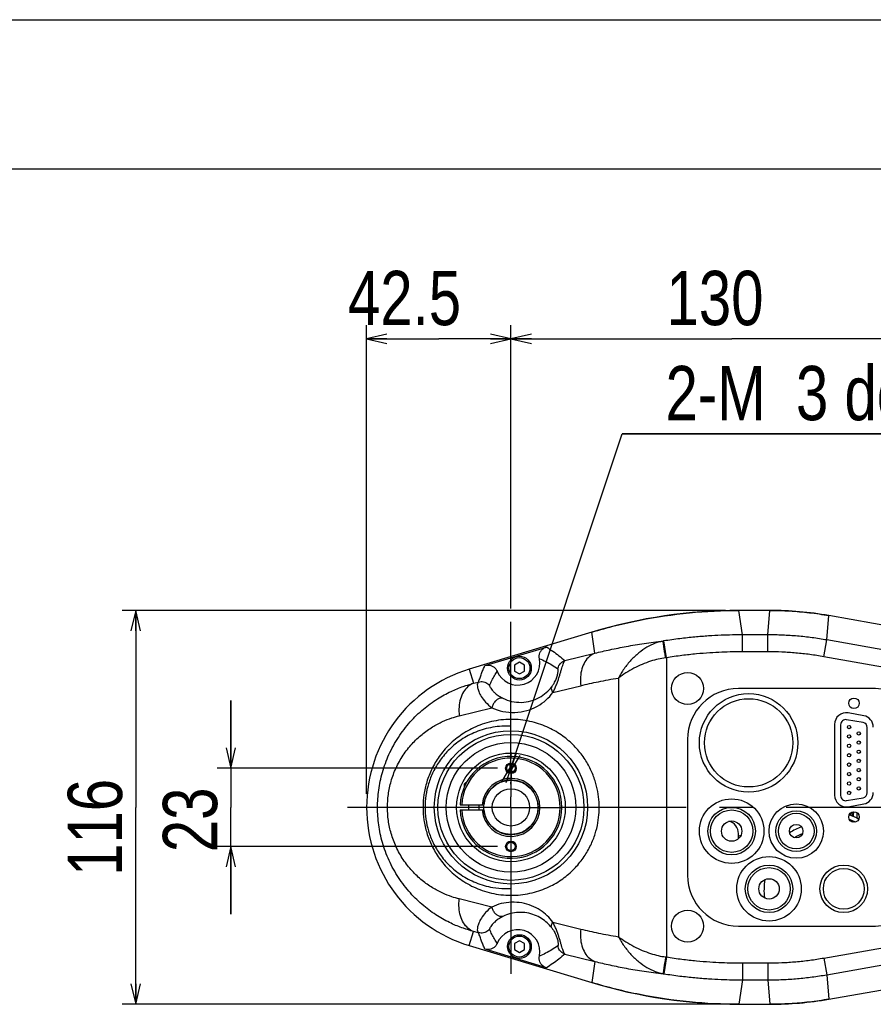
# Model space of a CAD drawing. Extents: x 0 to 2376, y 0 to 1680.
# Tile 26 of 33: x 518 to 769, y 1390 to 1680. Entities that reach past the tile are written whole.
import ezdxf

# ---------------------------------------------------------------- set-up
doc = ezdxf.new("R2010")
doc.units = 0
doc.header["$LTSCALE"] = 130.68
doc.linetypes.add('CENTER', pattern=[0.6, 0.375, -0.075, 0.075, -0.075])
doc.layers.get('0').update_dxf_attribs({"linetype": 'CONTINUOUS'})
doc.layers.add('95_ALL_DIM', color=7, linetype='CONTINUOUS')
doc.layers.add('DEFAULT_1', color=7, linetype='CENTER')
doc.styles.get("Standard").update_dxf_attribs({"font": 'txt', "width": 0.8})
doc.dimstyles.new('DIMSTYLE_1', dxfattribs={"dimtxt": 16, "dimasz": 6, "dimexe": 0.18, "dimexo": 0.0625, "dimgap": 0.09, "dimtad": 1, "dimdec": 3, "dimtxsty": 'STANDARD', "dimblk": 'OPEN', "dimblk1": 'OPEN', "dimblk2": 'OPEN', "dimcen": 0.09, "dimazin": 3, "dimtp": 0.2, "dimtm": 0.2, "dimtfac": 1, "dimtdec": 3, "dimtofl": 0, "dimtmove": 0, "dimatfit": 3, "dimtolj": 1})
doc.dimstyles.new('DIMSTYLE_3', dxfattribs={"dimtxt": 16, "dimasz": 6, "dimexe": 0.18, "dimexo": 0.0625, "dimgap": 0.09, "dimtad": 1, "dimdec": 3, "dimtxsty": 'STANDARD', "dimblk": 'OPEN', "dimblk1": 'OPEN', "dimblk2": 'OPEN', "dimcen": 0.09, "dimazin": 3, "dimtp": 0.5, "dimtm": 0.5, "dimtfac": 1, "dimtdec": 3, "dimtofl": 0, "dimtmove": 0, "dimatfit": 3, "dimtolj": 1})
doc.dimstyles.new('DIMSTYLE_5', dxfattribs={"dimtxt": 16, "dimasz": 6, "dimexe": 0.18, "dimexo": 0.0625, "dimgap": 0.09, "dimtad": 1, "dimdec": 3, "dimtxsty": 'STANDARD', "dimblk": 'OPEN', "dimblk1": 'OPEN', "dimblk2": 'OPEN', "dimcen": 0.09, "dimazin": 3, "dimtp": 0.3, "dimtm": 0.3, "dimtfac": 1, "dimtdec": 3, "dimtofl": 0, "dimtmove": 0, "dimatfit": 3, "dimtolj": 1})
doc.dimstyles.new('DIMSTYLE_7', dxfattribs={"dimtxt": 16, "dimasz": 6, "dimexe": 0.18, "dimexo": 0.0625, "dimgap": 0.09, "dimtad": 1, "dimtih": 1, "dimtoh": 1, "dimdec": 3, "dimtxsty": 'STANDARD', "dimblk": 'OPEN', "dimblk1": 'OPEN', "dimblk2": 'OPEN', "dimcen": 0.09, "dimazin": 3, "dimtp": 0.1, "dimtm": 0.1, "dimtfac": 1, "dimtdec": 3, "dimtofl": 0, "dimtmove": 0, "dimatfit": 3, "dimtolj": 1})

# ---------------------------------------------------------------- blocks, each defined once
blk = doc.blocks.new('_OPEN')
at = {"color": 0, "linetype": 'BYBLOCK'}
for p, q in [((0, 0), (-1, 0.233)), ((-1, -0.233), (0, 0)), ((-1, 0), (0, 0))]:
    blk.add_line(p, q, dxfattribs=at)
blk = doc.blocks.new('*D37')
at = {"layer": '95_ALL_DIM', "color": 2, "linetype": 'CONTINUOUS'}
for p, q in [((662.8, 1506.63), (662.8, 1590.04)), ((792.8, 1512.36), (792.8, 1590.04)), ((662.8, 1586.04), (727.8, 1586.04)), ((792.8, 1586.04), (727.8, 1586.04))]:
    blk.add_line(p, q, dxfattribs=at)
at = {"layer": '95_ALL_DIM', "color": 2, "linetype": 'CONTINUOUS', "xscale": 6, "yscale": 6, "zscale": 6, "rotation": 180}
blk.add_blockref('_OPEN', (662.8, 1586.04), dxfattribs=at)
at = {"layer": '95_ALL_DIM', "color": 2, "linetype": 'CONTINUOUS', "xscale": 6, "yscale": 6, "zscale": 6}
blk.add_blockref('_OPEN', (792.8, 1586.04), dxfattribs=at)
at = {"layer": '95_ALL_DIM', "color": 2, "linetype": 'CONTINUOUS', "width": 0.8}
blk.add_text('130', height=16, dxfattribs=at).set_placement((708.6, 1590.04))
blk = doc.blocks.new('*D38')
at = {"layer": '95_ALL_DIM', "color": 2, "linetype": 'CONTINUOUS'}
for p, q in [((620.3, 1452.04), (620.3, 1590.04)), ((662.8, 1506.63), (662.8, 1590.04)), ((620.3, 1586.04), (641.55, 1586.04)), ((662.8, 1586.04), (641.55, 1586.04))]:
    blk.add_line(p, q, dxfattribs=at)
at = {"layer": '95_ALL_DIM', "color": 2, "linetype": 'CONTINUOUS', "xscale": 6, "yscale": 6, "zscale": 6, "rotation": 180}
blk.add_blockref('_OPEN', (620.3, 1586.04), dxfattribs=at)
at = {"layer": '95_ALL_DIM', "color": 2, "linetype": 'CONTINUOUS', "xscale": 6, "yscale": 6, "zscale": 6}
blk.add_blockref('_OPEN', (662.8, 1586.04), dxfattribs=at)
at = {"layer": '95_ALL_DIM', "color": 2, "linetype": 'CONTINUOUS', "width": 0.8}
blk.add_text('42.5', height=16, dxfattribs=at).set_placement((614.8, 1590.04))
blk = doc.blocks.new('*D39')
at = {"layer": '95_ALL_DIM', "color": 2, "linetype": 'CONTINUOUS'}
for p, q in [((580.3, 1459.54), (580.3, 1479.54)), ((580.3, 1479.54), (580.3, 1448.04)), ((658.8, 1459.54), (576.3, 1459.54)), ((580.3, 1416.54), (580.3, 1448.04)), ((658.8, 1436.54), (576.3, 1436.54)), ((580.3, 1436.54), (580.3, 1416.54))]:
    blk.add_line(p, q, dxfattribs=at)
at = {"layer": '95_ALL_DIM', "color": 2, "linetype": 'CONTINUOUS', "xscale": 6, "yscale": 6, "zscale": 6}
for p, rotation in [((580.3, 1459.54), 270), ((580.3, 1436.54), 90)]:
    blk.add_blockref('_OPEN', p, dxfattribs=dict(at, rotation=rotation))
at = {"layer": '95_ALL_DIM', "color": 2, "linetype": 'CONTINUOUS', "width": 0.8}
blk.add_text('23', height=16, rotation=90, dxfattribs=at).set_placement((576.3, 1434.84))
blk = doc.blocks.new('*D40')
at = {"layer": '95_ALL_DIM', "color": 2, "linetype": 'CONTINUOUS'}
for p, q in [((725.94, 1506.04), (548.3, 1506.04)), ((552.3, 1506.04), (552.3, 1448.04)), ((552.3, 1390.04), (552.3, 1448.04)), ((725.94, 1390.04), (548.3, 1390.04))]:
    blk.add_line(p, q, dxfattribs=at)
at = {"layer": '95_ALL_DIM', "color": 2, "linetype": 'CONTINUOUS', "xscale": 6, "yscale": 6, "zscale": 6}
for p, rotation in [((552.3, 1506.04), 90), ((552.3, 1390.04), 270)]:
    blk.add_blockref('_OPEN', p, dxfattribs=dict(at, rotation=rotation))
at = {"layer": '95_ALL_DIM', "color": 2, "linetype": 'CONTINUOUS', "width": 0.8}
blk.add_text('116', height=16, rotation=90, dxfattribs=at).set_placement((548.3, 1427.86))
blk = doc.blocks.new('*D41')
at = {"layer": '95_ALL_DIM', "color": 2, "linetype": 'CONTINUOUS'}
for p, q in [((662.8, 1459.54), (695.5, 1558.04)), ((695.5, 1558.04), (865.11, 1558.04)), ((865.11, 1558.04), (695.5, 1558.04)), ((662.3, 1458.05), (662.8, 1459.54)), ((663.29, 1461.02), (662.8, 1459.54))]:
    blk.add_line(p, q, dxfattribs=at)
at = {"layer": '95_ALL_DIM', "color": 2, "linetype": 'CONTINUOUS', "xscale": 6, "yscale": 6, "zscale": 6}
for p, rotation in [((663.29, 1461.02), 71.631527), ((662.3, 1458.05), 251.631527)]:
    blk.add_blockref('_OPEN', p, dxfattribs=dict(at, rotation=rotation))
at = {"layer": '95_ALL_DIM', "color": 2, "linetype": 'CONTINUOUS', "width": 0.8}
for s, p in [('2-M', (708.31, 1562.04)), ('3 depth8', (746.71, 1562.04))]:
    blk.add_text(s, height=16, dxfattribs=at).set_placement(p)

msp = doc.modelspace()

# ---------------------------------------------------------------- linework, layer by layer
at = {"color": 7, "linetype": 'CONTINUOUS'}
for p, q in [((0, 1680), (2376, 1680)), ((2348, 1636), (120, 1636)), ((731.0019, 1498.844), (729.9385, 1506.0376)), ((739.0588, 1506.0376), (729.9385, 1506.0376)), ((738.4294, 1498.844), (739.0588, 1506.0376)), ((755.7704, 1497.3269), (756.3998, 1504.5205)), ((822.9213, 1492.7909), (756.3998, 1504.5205)), ((686.5998, 1499.6312), (650.4995, 1488.72)), ((687.5177, 1493.4213), (686.5998, 1499.6312)), ((708.5799, 1492.1044), (707.8068, 1497.0371)), ((731.0019, 1493.8509), (731.0019, 1498.844)), ((738.4294, 1498.844), (731.0019, 1498.844)), ((738.4294, 1493.8509), (738.4294, 1498.844)), ((754.9034, 1492.4096), (755.7704, 1497.3269)), ((813.5489, 1487.139), (755.7704, 1497.3269)), ((655.1703, 1489.8032), (673.2162, 1495.2575)), ((678.7002, 1491.2389), (687.5177, 1493.4213)), ((738.4294, 1493.8509), (731.0019, 1493.8509)), ((665.2956, 1490.7576), (663.8061, 1489.8976)), ((666.7852, 1489.8976), (665.2956, 1490.7576)), ((708.5799, 1492.1044), (708.5799, 1403.9708)), ((813.3115, 1482.1107), (754.9034, 1492.4096)), ((650.4995, 1488.72), (651.7539, 1484.5698)), ((663.8061, 1489.8976), (663.8061, 1488.1776)), ((663.8061, 1488.1776), (665.2956, 1487.3176)), ((665.2956, 1487.3176), (666.7852, 1488.1776)), ((666.7852, 1488.1776), (666.7852, 1489.8976)), ((651.7539, 1484.5698), (653.282, 1484.948)), ((694.4378, 1486.1261), (694.4378, 1409.9491)), ((675.1373, 1481.8329), (683.3359, 1483.8621)), ((769.2691, 1483.0376), (729.7956, 1483.0376)), ((647.5721, 1475.0106), (657.165, 1477.3848)), ((766.4544, 1473.0023), (761.6344, 1473.8522)), ((766.6743, 1475.0229), (762.0743, 1475.834)), ((758.0839, 1472.4856), (758.0839, 1451.5896)), ((759.8739, 1472.375), (759.8739, 1451.5002)), ((767.6939, 1452.3501), (767.6939, 1471.5251)), ((714.7956, 1468.0376), (714.7956, 1428.0376)), ((649.4456, 1455.2876), (649.0456, 1454.8876)), ((649.0456, 1454.8876), (649.0456, 1454.0282)), ((649.4545, 1454.8876), (649.0456, 1454.8876)), ((649.6654, 1455.2876), (649.4456, 1455.2876)), ((761.6344, 1450.023), (766.4544, 1450.8729)), ((647.8144, 1448.7876), (654.7807, 1448.7876)), ((647.8144, 1447.2876), (654.7807, 1447.2876)), ((650.2956, 1448.7876), (650.2956, 1447.2876)), ((653.2956, 1448.7876), (653.2956, 1447.2876)), ((762.0743, 1448.2412), (766.6743, 1449.0523)), ((764.7012, 1446.4365), (764.6484, 1446.4061)), ((764.6484, 1446.4061), (764.6484, 1444.9627)), ((764.6484, 1444.9627), (765.1405, 1444.6786)), ((729.7956, 1438.8147), (729.7956, 1440.3376)), ((730.5055, 1439.7794), (729.7956, 1439.5406)), ((660.9925, 1424.1273), (662.7956, 1424.1626)), ((657.165, 1418.6904), (647.5721, 1421.0646)), ((675.1373, 1414.2423), (683.3359, 1412.2131)), ((729.7956, 1413.0376), (769.2691, 1413.0376)), ((754.9034, 1403.6656), (813.3115, 1413.9645)), ((650.4995, 1407.3552), (651.7539, 1411.5054)), ((653.282, 1411.1272), (651.7539, 1411.5054)), ((650.4995, 1407.3552), (686.5998, 1396.444)), ((665.2956, 1408.7576), (663.8061, 1407.8976)), ((663.8061, 1407.8976), (663.8061, 1406.1776)), ((666.7852, 1407.8976), (665.2956, 1408.7576)), ((666.7852, 1406.1776), (666.7852, 1407.8976)), ((755.7704, 1398.7483), (813.5489, 1408.9362)), ((673.2163, 1400.8176), (655.1705, 1406.2719)), ((663.8061, 1406.1776), (665.2956, 1405.3176)), ((665.2956, 1405.3176), (666.7852, 1406.1776)), ((678.7002, 1404.8363), (687.5177, 1402.6539)), ((708.5799, 1403.9708), (707.8068, 1399.038)), ((754.9034, 1403.6656), (755.7704, 1398.7483)), ((687.5177, 1402.6539), (686.5998, 1396.444)), ((731.0019, 1402.2243), (731.0019, 1397.2312)), ((731.0019, 1402.2243), (738.4294, 1402.2243)), ((738.4294, 1402.2243), (738.4294, 1397.2312)), ((756.3998, 1391.5547), (822.9213, 1403.2843)), ((755.7704, 1398.7483), (756.3998, 1391.5547)), ((731.0019, 1397.2312), (729.9385, 1390.0376)), ((731.0019, 1397.2312), (738.4294, 1397.2312)), ((738.4294, 1397.2312), (739.0588, 1390.0376)), ((729.9385, 1390.0376), (739.0588, 1390.0376))]:
    msp.add_line(p, q, dxfattribs=at)
for centre, radius in [((665.2956, 1489.0376), 3.5), ((665.2956, 1489.0376), 3.1), ((714.7956, 1483.0376), 4.7), ((732.7839, 1467.0376), 14.5), ((732.7839, 1467.0376), 13), ((763.7839, 1478.6876), 1.55), ((662.7956, 1448.0376), 22.5765), ((762.3639, 1471.6926), 0.5), ((765.2039, 1469.8276), 0.5), ((662.7956, 1448.0376), 21.5), ((762.3639, 1468.9226), 0.5), ((765.2039, 1467.1276), 0.5), ((662.7956, 1448.0376), 19.0839), ((762.3639, 1466.1526), 0.5), ((765.2039, 1464.4276), 0.5), ((662.7956, 1448.0376), 16), ((762.3639, 1463.3826), 0.5), ((765.2039, 1461.7276), 0.5), ((662.7956, 1459.5376), 1.5625), ((662.7956, 1459.5376), 1.25), ((762.3639, 1460.6126), 0.5), ((765.2039, 1459.0276), 0.5), ((662.7956, 1448.0376), 8), ((762.3639, 1457.8426), 0.5), ((765.2039, 1456.3276), 0.5), ((662.7956, 1448.0376), 5.5), ((762.3639, 1455.0726), 0.5), ((762.3639, 1452.3026), 0.5), ((765.2039, 1453.6276), 0.5), ((727.7839, 1441.0376), 9.5), ((727.7839, 1441.0376), 7), ((727.7839, 1441.0376), 6.25), ((746.7839, 1441.0376), 8), ((746.7839, 1441.0376), 6), ((727.7839, 1441.0376), 3), ((746.7839, 1441.0376), 5.25), ((763.7839, 1445.1876), 1.55), ((746.7839, 1441.0376), 2), ((662.7956, 1436.5376), 1.5625), ((662.7956, 1436.5376), 1.25), ((738.7839, 1424.0376), 9.5), ((738.7839, 1424.0376), 7), ((738.7839, 1424.0376), 6.25), ((760.7839, 1424.0376), 7), ((760.7839, 1424.0376), 6), ((738.7839, 1424.0376), 3), ((714.7956, 1413.0376), 4.7), ((665.2956, 1407.0376), 3.5), ((665.2956, 1407.0376), 3.1)]:
    msp.add_circle(centre, radius, dxfattribs=at)
for centre, radius, start, end in [((729.9689, 1356.0376), 150, 90, 106.817328), ((739.0468, 1406.0376), 100, 80, 90), ((664.7956, 1490.5376), 6.5, 202.340971, 11.293685), ((662.7956, 1448.0376), 42.5, 106.817328, 253.182672), ((729.7956, 1468.0376), 15, 90, 180), ((769.2691, 1463.0376), 20, 70, 90), ((761.4839, 1472.4856), 3.4, 80, 180), ((761.3739, 1472.375), 1.5, 80, 180), ((766.0839, 1471.6745), 3.4, 0, 80), ((766.1939, 1471.5251), 1.5, 0, 80), ((662.7956, 1448.0376), 15, 182.865984, 177.134016), ((662.7956, 1448.0376), 14.5, 182.964898, 177.035102), ((662.7956, 1448.0376), 8.55, 185.032413, 174.967587), ((662.7956, 1448.0376), 8.05, 185.345869, 174.654131), ((761.4839, 1451.5896), 3.4, 180, 280), ((761.3739, 1451.5002), 1.5, 180, 280), ((766.1939, 1452.3501), 1.5, 280, 360), ((766.0839, 1452.4007), 3.4, 280, 360), ((755.3642, 1424.0376), 22.847, 64.405676, 72.179194), ((755.3642, 1424.0376), 21.597, 65.672887, 70.901947), ((765.8984, 1445.6844), 3.25, 169.022803, 179.994341), ((765.8984, 1445.6844), 3.25, 206.347896, 217.425751), ((765.8984, 1445.6844), 2.75, 159.008163, 183.646414), ((765.8984, 1445.6844), 2.35, 153.384118, 188.058667), ((726.0956, 1440.3376), 3.7, 0, 76.136961), ((755.2956, 1423.5376), 20, 110.339552, 121.534541), ((765.8984, 1445.6844), 2.75, 220.056299, 227.40393), ((755.2956, 1423.5376), 18, 111.769634, 120.113511), ((729.7956, 1428.0376), 15, 180, 270), ((755.2956, 1423.5376), 18, 169.583905, 186.937459), ((769.2691, 1433.0376), 20, 270, 290), ((664.7956, 1405.5376), 6.5, 348.706316, 157.659029), ((729.9689, 1540.0376), 150, 253.182672, 270), ((739.0468, 1490.0376), 100, 270, 280)]:
    msp.add_arc(centre, radius, start, end, dxfattribs=at)
for points, knots in [([(686.5998, 1499.6312), (691.2701, 1501.0428), (700.7681, 1503.414), (715.2815, 1505.5594), (725.0594, 1506.0376), (729.9385, 1506.0376)], [0, 0, 0, 0, 0.33303919, 0.66695504, 1, 1, 1, 1]), ([(739.0588, 1506.0376), (740.9944, 1506.0376), (744.8687, 1505.9249), (750.6585, 1505.4184), (754.4935, 1504.8566), (756.3998, 1504.5205)], [0, 0, 0, 0, 0.33321626, 0.66677916, 1, 1, 1, 1]), ([(687.5177, 1493.4213), (688.9857, 1493.7899), (692.0557, 1494.5102), (696.8781, 1495.479), (702.1041, 1496.3418), (705.7324, 1496.8036), (707.6129, 1497.0067)], [0, 0, 0, 0, 0.2222727, 0.46301748, 0.72222539, 1, 1, 1, 1]), ([(707.6129, 1497.0067), (706.8086, 1496.8658), (705.1485, 1496.3935), (702.7188, 1495.2069), (700.3203, 1493.5234), (698.0574, 1491.3886), (696.0488, 1488.904), (694.9303, 1487.0683), (694.4378, 1486.1261)], [0, 0, 0, 0, 0.13890783, 0.29158793, 0.45802639, 0.6355144, 0.81914391, 1, 1, 1, 1]), ([(708.33, 1492.0749), (708.2527, 1492.5663), (708.1058, 1493.5043), (707.9129, 1494.8036), (707.7487, 1495.8542), (707.6728, 1496.5591), (707.6054, 1496.9046), (707.6129, 1497.0067)], [0, 0, 0, 0, 0.29942284, 0.57135943, 0.79101053, 0.93835253, 1, 1, 1, 1]), ([(707.8068, 1497.0372), (707.7744, 1497.0321), (707.7098, 1497.022), (707.6452, 1497.0118), (707.6129, 1497.0067)], [0, 0, 0, 0, 0.5002584, 1, 1, 1, 1]), ([(731.0019, 1498.844), (730.0064, 1498.844), (727.8963, 1498.8229), (724.5537, 1498.7189), (720.8574, 1498.5168), (716.8106, 1498.1902), (712.4173, 1497.7103), (709.3807, 1497.2838), (707.8068, 1497.0372)], [0, 0, 0, 0, 0.12823441, 0.2718277, 0.4307648, 0.60506137, 0.79477049, 1, 1, 1, 1]), ([(755.7704, 1497.3269), (754.3393, 1497.5792), (751.4674, 1498.0212), (747.1359, 1498.4955), (742.7878, 1498.7805), (739.8827, 1498.844), (738.4294, 1498.844)], [0, 0, 0, 0, 0.25015443, 0.4999895, 0.74983057, 1, 1, 1, 1]), ([(671.1698, 1491.8105), (671.1129, 1492.0957), (671.082, 1492.6909), (671.296, 1493.5521), (671.7514, 1494.3178), (672.4047, 1494.9134), (672.9386, 1495.174), (673.2162, 1495.2575)], [0, 0, 0, 0, 0.19934358, 0.40185154, 0.59983942, 0.80127986, 1, 1, 1, 1]), ([(673.2373, 1495.2639), (673.878, 1494.8802), (675.1352, 1494.062), (676.95, 1492.7061), (678.1201, 1491.739), (678.7002, 1491.2389)], [0, 0, 0, 0, 0.3298228, 0.66176541, 1, 1, 1, 1]), ([(687.5177, 1493.4213), (686.9273, 1493.2076), (685.7794, 1492.5142), (684.4671, 1490.8939), (683.5853, 1488.8091), (683.1763, 1486.4036), (683.2301, 1484.7172), (683.3359, 1483.8621)], [0, 0, 0, 0, 0.16839787, 0.3503116, 0.55070913, 0.76891228, 1, 1, 1, 1]), ([(731.0019, 1493.8509), (730.0396, 1493.8509), (727.9998, 1493.8305), (724.7687, 1493.73), (721.1955, 1493.5347), (717.2836, 1493.219), (713.0367, 1492.7551), (710.1013, 1492.3428), (708.5799, 1492.1044)], [0, 0, 0, 0, 0.12823069, 0.2718248, 0.43076323, 0.60506202, 0.79477454, 1, 1, 1, 1]), ([(754.9034, 1492.4096), (753.5439, 1492.6493), (750.8156, 1493.0692), (746.7007, 1493.5198), (742.5699, 1493.7906), (739.81, 1493.8509), (738.4294, 1493.8509)], [0, 0, 0, 0, 0.25013703, 0.49998514, 0.74984025, 1, 1, 1, 1]), ([(671.1684, 1491.8176), (671.7916, 1491.5839), (673.0289, 1491.02), (674.8395, 1490.0033), (676.0141, 1489.2219), (676.6008, 1488.8072)], [0, 0, 0, 0, 0.32075923, 0.65375576, 1, 1, 1, 1]), ([(675.1373, 1481.8329), (675.3313, 1482.2024), (675.6931, 1482.9435), (676.1649, 1484.0579), (676.5691, 1485.1413), (676.9188, 1486.1822), (677.2294, 1487.184), (677.5096, 1488.1432), (677.7664, 1489.0327), (678.003, 1489.8107), (678.2248, 1490.448), (678.4351, 1490.9176), (678.6051, 1491.1675), (678.7007, 1491.239)], [0, 0, 0, 0, 0.12400741, 0.24492839, 0.35951257, 0.46757769, 0.57119422, 0.67120488, 0.7645525, 0.84628256, 0.91300621, 0.96453128, 1, 1, 1, 1]), ([(676.602, 1488.8064), (676.6345, 1489.0293), (676.7508, 1489.4694), (677.0728, 1490.0705), (677.5176, 1490.5885), (678.0678, 1490.9922), (678.4852, 1491.1732), (678.7002, 1491.239)], [0, 0, 0, 0, 0.19981926, 0.39958051, 0.60021403, 0.80057884, 1, 1, 1, 1]), ([(708.33, 1492.0749), (707.61, 1491.9899), (706.1066, 1491.7219), (703.8076, 1491.0739), (701.4073, 1490.1624), (698.9828, 1489.0083), (696.6375, 1487.6605), (695.1474, 1486.6498), (694.4378, 1486.1261)], [0, 0, 0, 0, 0.14250168, 0.29946713, 0.46884734, 0.64651886, 0.82666001, 1, 1, 1, 1]), ([(708.5799, 1492.1044), (708.5383, 1492.0995), (708.455, 1492.0897), (708.3717, 1492.0799), (708.33, 1492.0749)], [0, 0, 0, 0, 0.49999849, 1, 1, 1, 1]), ([(653.282, 1484.948), (653.4125, 1485.3653), (653.6833, 1486.1929), (654.1266, 1487.4167), (654.6074, 1488.6202), (654.9623, 1489.4067), (655.1477, 1489.7964)], [0, 0, 0, 0, 0.25232502, 0.50234241, 0.75095106, 1, 1, 1, 1]), ([(655.1703, 1489.8032), (655.4469, 1489.887), (656.0295, 1489.9654), (656.8984, 1489.8352), (657.7025, 1489.4553), (658.3647, 1488.8549), (658.672, 1488.3381), (658.7835, 1488.0668)], [0, 0, 0, 0, 0.19813291, 0.39596019, 0.59473022, 0.79892279, 1, 1, 1, 1]), ([(656.4938, 1483.9436), (656.7106, 1484.4389), (657.1637, 1485.4038), (657.9225, 1486.7855), (658.4833, 1487.6571), (658.7819, 1488.0709)], [0, 0, 0, 0, 0.34316644, 0.67611732, 1, 1, 1, 1]), ([(674.8025, 1483.5484), (674.9666, 1483.7648), (675.2694, 1484.1974), (675.6578, 1484.8534), (675.9719, 1485.4846), (676.2197, 1486.0841), (676.4113, 1486.6541), (676.552, 1487.1916), (676.6437, 1487.6819), (676.6899, 1488.099), (676.6973, 1488.4322), (676.6758, 1488.6543), (676.6366, 1488.7826), (676.6008, 1488.8072)], [0, 0, 0, 0, 0.14267126, 0.27698506, 0.4001044, 0.51268029, 0.61748049, 0.71568621, 0.80436154, 0.87896732, 0.9366522, 0.97720414, 1, 1, 1, 1]), ([(653.2819, 1484.9479), (653.1678, 1484.8797), (652.9571, 1484.614), (652.8607, 1484.0153), (652.957, 1483.1595), (653.3342, 1482.0028), (654.0981, 1480.5575), (655.3612, 1478.9134), (656.4997, 1477.8831), (657.165, 1477.3848)], [0, 0, 0, 0, 0.0435598, 0.10414177, 0.19429428, 0.32384097, 0.50043133, 0.72759347, 1, 1, 1, 1]), ([(653.2819, 1484.9476), (653.5148, 1485.017), (653.9967, 1485.0989), (654.7216, 1485.047), (655.4064, 1484.8285), (656.0139, 1484.4588), (656.3493, 1484.1254), (656.4943, 1483.9429)], [0, 0, 0, 0, 0.20452222, 0.40675005, 0.60622866, 0.80379008, 1, 1, 1, 1]), ([(683.3359, 1483.8621), (684.185, 1484.0722), (685.9325, 1484.4869), (688.6337, 1485.0718), (691.4833, 1485.6275), (693.4365, 1485.9646), (694.4378, 1486.1261)], [0, 0, 0, 0, 0.23154222, 0.47538321, 0.73152715, 1, 1, 1, 1]), ([(651.7539, 1411.5054), (650.7536, 1411.7672), (648.5205, 1412.4504), (644.9559, 1413.913), (641.0007, 1416.0784), (636.9292, 1419.0341), (633.0228, 1422.7992), (629.564, 1427.2934), (626.802, 1432.3073), (624.873, 1437.5521), (623.7664, 1442.8048), (623.4069, 1448.001), (623.7563, 1453.1967), (624.8518, 1458.4486), (626.7689, 1463.6951), (629.5207, 1468.7159), (632.974, 1473.2219), (636.8808, 1477.0012), (640.9585, 1479.9707), (644.9248, 1482.1479), (648.5039, 1483.6194), (650.7479, 1484.3065), (651.7539, 1484.5698)], [0, 0, 0, 0, 0.03124985, 0.0704867, 0.11624537, 0.16719906, 0.22208909, 0.27964853, 0.33793864, 0.39441202, 0.44791601, 0.49963813, 0.55134615, 0.60481177, 0.66124564, 0.71954258, 0.77716725, 0.83216307, 0.88324965, 0.92916344, 0.96857248, 1, 1, 1, 1]), ([(651.7539, 1484.5698), (651.1635, 1484.3561), (650.0155, 1483.6627), (648.7032, 1482.0424), (647.8214, 1479.9576), (647.4124, 1477.5521), (647.4662, 1475.8656), (647.5721, 1475.0106)], [0, 0, 0, 0, 0.16839787, 0.3503116, 0.55070913, 0.76891228, 1, 1, 1, 1]), ([(656.4938, 1483.9436), (656.4763, 1483.9022), (656.5162, 1483.7542), (656.6325, 1483.4904), (656.8946, 1483.0648), (657.3399, 1482.4824), (658.0479, 1481.7421), (659.086, 1480.9008), (659.9485, 1480.3915), (660.4438, 1480.1481)], [0, 0, 0, 0, 0.02400681, 0.07435122, 0.15930002, 0.28742303, 0.46722931, 0.70495237, 1, 1, 1, 1]), ([(657.165, 1477.3848), (658.1962, 1476.8943), (660.4332, 1476.1365), (663.9782, 1475.8317), (667.4766, 1476.3935), (670.5956, 1477.7031), (673.1744, 1479.5456), (674.5507, 1481.0466), (675.1373, 1481.8329)], [0, 0, 0, 0, 0.17120387, 0.35031694, 0.52827568, 0.69711068, 0.85291822, 1, 1, 1, 1]), ([(660.4438, 1480.1481), (661.2553, 1479.7495), (663.0213, 1479.1255), (665.8338, 1478.8457), (668.6271, 1479.2567), (671.1319, 1480.273), (673.2129, 1481.727), (674.3269, 1482.921), (674.8025, 1483.5484)], [0, 0, 0, 0, 0.16997936, 0.34839952, 0.52624586, 0.69545951, 0.85198235, 1, 1, 1, 1]), ([(674.8025, 1483.5484), (674.7207, 1483.4063), (674.6429, 1483.0304), (674.7871, 1482.4291), (675.0015, 1482.0355), (675.1372, 1481.8329)], [0, 0, 0, 0, 0.26962271, 0.59898868, 1, 1, 1, 1]), ([(660.4438, 1480.1481), (660.2079, 1480.2312), (659.6458, 1480.2614), (658.832, 1479.9192), (658.0924, 1479.2758), (657.5026, 1478.4077), (657.2479, 1477.7333), (657.165, 1477.3848)], [0, 0, 0, 0, 0.15872991, 0.3401921, 0.54777455, 0.77269511, 1, 1, 1, 1]), ([(647.5721, 1421.0646), (646.8305, 1421.2482), (645.1728, 1421.7316), (642.5214, 1422.7804), (639.5713, 1424.3497), (636.526, 1426.5093), (633.5961, 1429.2782), (630.9954, 1432.6), (628.9142, 1436.32), (627.4583, 1440.2217), (626.6224, 1444.1356), (626.3507, 1448.0105), (626.6148, 1451.8849), (627.4424, 1455.7983), (628.8894, 1459.7014), (630.9629, 1463.4266), (633.5596, 1466.7573), (636.4899, 1469.5367), (639.5399, 1471.7066), (642.4982, 1473.2846), (645.1605, 1474.3398), (646.8263, 1474.826), (647.5721, 1475.0106)], [0, 0, 0, 0, 0.03106096, 0.07012011, 0.11573214, 0.16659315, 0.22145759, 0.27906183, 0.33745869, 0.39407862, 0.4477465, 0.49963869, 0.5515167, 0.60514631, 0.66172722, 0.7201315, 0.77780134, 0.83277178, 0.88376569, 0.92953249, 0.96876306, 1, 1, 1, 1]), ([(664.2099, 1473.9098), (662.28, 1474.011), (658.4392, 1473.783), (653.0649, 1472.2372), (648.4097, 1469.7586), (644.6025, 1466.6551), (641.6258, 1463.1554), (639.428, 1459.4369), (637.9419, 1455.6362), (637.0916, 1451.8297), (636.8159, 1448.0408), (637.0907, 1444.2516), (637.9403, 1440.4442), (639.426, 1436.6422), (641.624, 1432.9223), (644.6015, 1429.4209), (648.4105, 1426.3158), (653.0685, 1423.8364), (658.4427, 1422.2917), (662.2821, 1422.0643), (664.2099, 1422.1654)], [0, 0, 0, 0, 0.06898105, 0.13598827, 0.19811288, 0.25594978, 0.31029484, 0.36125716, 0.40942875, 0.4553667, 0.49996455, 0.54455623, 0.59050092, 0.63869452, 0.68966664, 0.74402679, 0.80190336, 0.86405834, 0.93109371, 1, 1, 1, 1]), ([(664.2099, 1422.1654), (666.0697, 1422.2628), (669.6319, 1422.8376), (674.4594, 1424.694), (678.4989, 1427.2077), (681.7891, 1430.1608), (684.3836, 1433.4014), (686.318, 1436.7817), (687.6416, 1440.145), (688.4418, 1443.3974), (688.8107, 1446.5328), (688.8061, 1449.6172), (688.4294, 1452.7425), (687.6255, 1455.9776), (686.3034, 1459.3218), (684.3735, 1462.6875), (681.7825, 1465.9212), (678.4928, 1468.8722), (674.4516, 1471.3851), (669.626, 1473.2389), (666.0665, 1473.8126), (664.2099, 1473.9098)], [0, 0, 0, 0, 0.07105147, 0.13639371, 0.19611011, 0.25156196, 0.30427718, 0.3538098, 0.3995886, 0.44172696, 0.48124441, 0.51974563, 0.55913574, 0.60105742, 0.64658012, 0.69589481, 0.74851852, 0.80399452, 0.86371181, 0.92906877, 1, 1, 1, 1]), ([(662.7956, 1471.9125), (661.0127, 1472.0138), (657.4623, 1471.8182), (652.4888, 1470.409), (648.1751, 1468.1323), (644.6427, 1465.2714), (641.878, 1462.0383), (639.8351, 1458.5982), (638.453, 1455.079), (637.6618, 1451.5523), (637.4053, 1448.0411), (637.6608, 1444.5296), (638.4511, 1441.0022), (639.8327, 1437.4817), (641.8755, 1434.0402), (644.6408, 1430.8055), (648.1748, 1427.9429), (652.4908, 1425.6652), (656.8823, 1424.4216), (659.8068, 1424.1505), (660.9925, 1424.1284)], [0, 0, 0, 0, 0.07050868, 0.13900797, 0.20256369, 0.26177058, 0.31743039, 0.36964453, 0.41901204, 0.46609816, 0.51181438, 0.55752402, 0.60461653, 0.65400604, 0.70622958, 0.76190426, 0.82115094, 0.88473663, 0.95326454, 1, 1, 1, 1]), ([(651.7539, 1411.5054), (651.1635, 1411.7191), (650.0155, 1412.4125), (648.7032, 1414.0328), (647.8214, 1416.1176), (647.4124, 1418.5231), (647.4662, 1420.2095), (647.5721, 1421.0646)], [0, 0, 0, 0, 0.16839786, 0.35031159, 0.55070912, 0.76891227, 1, 1, 1, 1]), ([(657.165, 1418.6904), (656.5098, 1418.1998), (655.3797, 1417.1798), (654.117, 1415.547), (653.3451, 1414.0982), (652.9608, 1412.9337), (652.8604, 1412.0703), (652.9548, 1411.4652), (653.1669, 1411.1961), (653.2819, 1411.1273)], [0, 0, 0, 0, 0.2682368, 0.49541267, 0.67316169, 0.80377575, 0.89484472, 0.95606837, 1, 1, 1, 1]), ([(675.1373, 1414.2423), (674.636, 1414.9141), (673.4876, 1416.2045), (671.3879, 1417.8559), (668.8748, 1419.1618), (666.0101, 1419.9857), (662.9549, 1420.2066), (659.9412, 1419.7877), (658.0466, 1419.1098), (657.165, 1418.6904)], [0, 0, 0, 0, 0.12560422, 0.25732828, 0.39817994, 0.54729978, 0.70085731, 0.85371822, 1, 1, 1, 1]), ([(660.4439, 1415.927), (660.208, 1415.8438), (659.6458, 1415.8137), (658.8321, 1416.1559), (658.0924, 1416.7994), (657.5027, 1417.6675), (657.248, 1418.3419), (657.1652, 1418.6904)], [0, 0, 0, 0, 0.15873247, 0.34019675, 0.54777949, 0.77269831, 1, 1, 1, 1]), ([(660.4438, 1415.9271), (659.956, 1415.6874), (659.0999, 1415.1832), (658.0641, 1414.3481), (657.3511, 1413.6059), (656.9007, 1413.0195), (656.6351, 1412.5899), (656.517, 1412.3233), (656.4761, 1412.1734), (656.4938, 1412.1316)], [0, 0, 0, 0, 0.2906064, 0.52847888, 0.70956286, 0.83882439, 0.92473231, 0.97572539, 1, 1, 1, 1]), ([(674.8025, 1412.5268), (674.3962, 1413.0628), (673.4663, 1414.0896), (671.7704, 1415.3959), (669.7478, 1416.4174), (667.4527, 1417.0459), (665.0183, 1417.1891), (662.6311, 1416.8243), (661.137, 1416.2677), (660.4438, 1415.9271)], [0, 0, 0, 0, 0.12637662, 0.25875601, 0.40010608, 0.54942448, 0.70274568, 0.85487677, 1, 1, 1, 1]), ([(656.4943, 1412.1323), (656.3493, 1411.9498), (656.0139, 1411.6165), (655.4065, 1411.2467), (654.7216, 1411.0282), (653.9967, 1410.9763), (653.5148, 1411.0582), (653.2819, 1411.1276)], [0, 0, 0, 0, 0.19619471, 0.39375098, 0.59322922, 0.79546778, 1, 1, 1, 1]), ([(658.7808, 1408.0017), (658.4822, 1408.4156), (657.9241, 1409.2893), (657.1637, 1410.6706), (656.7107, 1411.6361), (656.4938, 1412.1316)], [0, 0, 0, 0, 0.32384112, 0.65676866, 1, 1, 1, 1]), ([(674.8025, 1412.5268), (674.7207, 1412.6689), (674.6429, 1413.0448), (674.7872, 1413.6461), (675.0016, 1414.0397), (675.1373, 1414.2423)], [0, 0, 0, 0, 0.26961947, 0.59898927, 1, 1, 1, 1]), ([(674.8025, 1412.5268), (674.9693, 1412.3069), (675.2761, 1411.868), (675.6684, 1411.2028), (675.9834, 1410.5654), (676.2301, 1409.9634), (676.4191, 1409.3946), (676.557, 1408.8605), (676.6464, 1408.3748), (676.6906, 1407.9626), (676.6971, 1407.6353), (676.6746, 1407.4182), (676.6372, 1407.2937), (676.6027, 1407.2693)], [0, 0, 0, 0, 0.14501332, 0.28105129, 0.4053738, 0.51827565, 0.62267415, 0.72005503, 0.80793288, 0.8816842, 0.93840605, 0.97781169, 1, 1, 1, 1]), ([(678.7002, 1404.8363), (678.6068, 1404.9062), (678.4403, 1405.1489), (678.2325, 1405.6077), (678.013, 1406.2338), (677.7784, 1407.0033), (677.5228, 1407.8854), (677.2443, 1408.8396), (676.9364, 1409.841), (676.5857, 1410.8872), (676.1785, 1411.9823), (675.7017, 1413.1135), (675.3349, 1413.8667), (675.1373, 1414.2423)], [0, 0, 0, 0, 0.03467831, 0.08476069, 0.15043337, 0.23131422, 0.32398089, 0.42332588, 0.52672312, 0.63530726, 0.75121283, 0.87387562, 1, 1, 1, 1]), ([(683.3359, 1412.2131), (683.2301, 1411.358), (683.1763, 1409.6716), (683.5853, 1407.266), (684.4671, 1405.1813), (685.7794, 1403.561), (686.9273, 1402.8676), (687.5177, 1402.6539)], [0, 0, 0, 0, 0.23108772, 0.44929087, 0.6496884, 0.83160213, 1, 1, 1, 1]), ([(683.3359, 1412.2131), (684.1847, 1412.0031), (685.9319, 1411.5885), (688.6327, 1411.0036), (691.4826, 1410.4478), (693.4362, 1410.1106), (694.4378, 1409.9491)], [0, 0, 0, 0, 0.2314638, 0.4752791, 0.73144938, 1, 1, 1, 1]), ([(655.1493, 1406.2783), (654.9639, 1406.668), (654.6074, 1407.4536), (654.1271, 1408.6575), (653.6835, 1409.8816), (653.4126, 1410.7096), (653.282, 1411.1272)], [0, 0, 0, 0, 0.24896846, 0.49749982, 0.74756488, 1, 1, 1, 1]), ([(694.4378, 1409.9491), (695.1465, 1409.426), (696.6357, 1408.4158), (698.9801, 1407.0683), (701.4051, 1405.9137), (703.8057, 1405.0019), (706.1056, 1404.3535), (707.6095, 1404.0854), (708.33, 1404.0002)], [0, 0, 0, 0, 0.17310941, 0.35329465, 0.53097793, 0.70042623, 0.85739383, 1, 1, 1, 1]), ([(694.4378, 1409.9491), (694.9296, 1409.0082), (696.0474, 1407.1733), (698.0549, 1404.6892), (700.3181, 1402.5536), (702.7168, 1400.8695), (705.1472, 1399.6822), (706.808, 1399.2095), (707.6129, 1399.0685)], [0, 0, 0, 0, 0.18061714, 0.36429234, 0.54179406, 0.70830001, 0.860983, 1, 1, 1, 1]), ([(658.7835, 1408.0084), (658.6728, 1407.7388), (658.3683, 1407.2259), (657.7126, 1406.6274), (656.9096, 1406.2428), (656.0361, 1406.109), (655.4478, 1406.1878), (655.1705, 1406.2719)], [0, 0, 0, 0, 0.19977332, 0.4021443, 0.6001656, 0.80131935, 1, 1, 1, 1]), ([(676.6027, 1407.2693), (676.0157, 1406.8543), (674.8409, 1406.0729), (673.03, 1405.0554), (671.7922, 1404.4923), (671.1686, 1404.2585)], [0, 0, 0, 0, 0.34636268, 0.67913485, 1, 1, 1, 1]), ([(678.7002, 1404.8362), (678.4849, 1404.9016), (678.0662, 1405.0808), (677.5166, 1405.4854), (677.0692, 1406.0023), (676.7551, 1406.608), (676.6372, 1407.0469), (676.6027, 1407.2693)], [0, 0, 0, 0, 0.1995709, 0.39985729, 0.60045345, 0.8004309, 1, 1, 1, 1]), ([(673.2163, 1400.8176), (672.936, 1400.902), (672.3973, 1401.1658), (671.7413, 1401.769), (671.2914, 1402.5359), (671.0823, 1403.3921), (671.113, 1403.9805), (671.1698, 1404.2646)], [0, 0, 0, 0, 0.20070368, 0.40386873, 0.60275813, 0.80134262, 1, 1, 1, 1]), ([(678.7002, 1404.8363), (678.1203, 1404.3363), (676.9506, 1403.3695), (675.1358, 1402.0138), (673.8788, 1401.1951), (673.2377, 1400.8112)], [0, 0, 0, 0, 0.33814587, 0.66994132, 1, 1, 1, 1]), ([(708.33, 1404.0002), (708.2527, 1403.5088), (708.1058, 1402.5709), (707.9129, 1401.2716), (707.7487, 1400.221), (707.6728, 1399.5162), (707.6054, 1399.1707), (707.6129, 1399.0685)], [0, 0, 0, 0, 0.2994222, 0.57135843, 0.79100949, 0.93835182, 1, 1, 1, 1]), ([(708.33, 1404.0002), (708.3717, 1403.9953), (708.455, 1403.9855), (708.5383, 1403.9757), (708.5799, 1403.9708)], [0, 0, 0, 0, 0.50000151, 1, 1, 1, 1]), ([(708.5799, 1403.9708), (710.1021, 1403.7322), (713.0386, 1403.3199), (717.2868, 1402.8559), (721.1993, 1402.5403), (724.772, 1402.345), (728.0018, 1402.2446), (730.0404, 1402.2243), (731.0019, 1402.2243)], [0, 0, 0, 0, 0.2053235, 0.39509582, 0.56941554, 0.72833505, 0.87186947, 1, 1, 1, 1]), ([(738.4294, 1402.2243), (739.8099, 1402.2243), (742.5696, 1402.2846), (746.7003, 1402.5554), (750.8153, 1403.006), (753.5438, 1403.4259), (754.9034, 1403.6656)], [0, 0, 0, 0, 0.25013703, 0.49998514, 0.74984025, 1, 1, 1, 1]), ([(687.5177, 1402.6539), (688.985, 1402.2855), (692.0541, 1401.5653), (696.8758, 1400.5967), (702.1025, 1399.7336), (705.7317, 1399.2717), (707.6129, 1399.0685)], [0, 0, 0, 0, 0.22216885, 0.4628794, 0.722122, 1, 1, 1, 1]), ([(707.6129, 1399.0685), (707.6452, 1399.0634), (707.7098, 1399.0532), (707.7744, 1399.0431), (707.8068, 1399.038)], [0, 0, 0, 0, 0.49974155, 1, 1, 1, 1]), ([(707.8068, 1399.038), (709.3814, 1398.7912), (712.4193, 1398.3646), (716.814, 1397.8846), (720.8612, 1397.5581), (724.5571, 1397.3561), (727.8983, 1397.2522), (730.0072, 1397.2312), (731.0019, 1397.2312)], [0, 0, 0, 0, 0.20532799, 0.3950974, 0.56941493, 0.72833303, 0.87186652, 1, 1, 1, 1]), ([(738.4294, 1397.2312), (739.8826, 1397.2312), (742.7876, 1397.2946), (747.1356, 1397.5797), (751.4672, 1398.054), (754.3392, 1398.496), (755.7704, 1398.7483)], [0, 0, 0, 0, 0.25015443, 0.4999895, 0.74983057, 1, 1, 1, 1]), ([(729.9385, 1390.0376), (725.0595, 1390.0376), (715.2817, 1390.5158), (700.7683, 1392.6612), (691.2702, 1395.0324), (686.5998, 1396.444)], [0, 0, 0, 0, 0.33303919, 0.66695504, 1, 1, 1, 1]), ([(756.3998, 1391.5547), (754.4936, 1391.2186), (750.6586, 1390.6568), (744.8687, 1390.1503), (740.9944, 1390.0376), (739.0588, 1390.0376)], [0, 0, 0, 0, 0.33321626, 0.66677916, 1, 1, 1, 1])]:
    msp.add_open_spline(points, degree=3, knots=knots, dxfattribs=at)
at = {"layer": 'DEFAULT_1', "color": 7, "linetype": 'CENTER'}
for p, q in [((662.7956, 1467.9282), (662.7956, 1502.6323)), ((662.7956, 1459.5376), (662.7956, 1467.9282)), ((662.7956, 1459.5376), (662.7956, 1451.147)), ((662.7956, 1448.0376), (662.7956, 1451.147)), ((662.7956, 1448.0376), (614.6353, 1448.0376)), ((662.7956, 1448.0376), (662.7956, 1392.874)), ((662.7956, 1448.0376), (677.7263, 1448.0376)), ((792.7956, 1448.0376), (677.7263, 1448.0376))]:
    msp.add_line(p, q, dxfattribs=at)

# ---------------------------------------------------------------- dimensions: what is measured, and where the dimension line sits
at = {"layer": '95_ALL_DIM', "color": 2, "linetype": 'CONTINUOUS'}
for base, p1, p2, angle, dimstyle, picture, middle in [((620.2956, 1586.0376), (662.7956, 1506.6323), (620.2956, 1452.0376), 180, 'DIMSTYLE_5', '*D38', (640.3974, 1598.0376)), ((662.7956, 1586.0376), (792.7956, 1512.3588), (662.7956, 1506.6323), 180, 'DIMSTYLE_3', '*D37', (727.7956, 1598.0376)), ((552.2956, 1390.0376), (725.9385, 1506.0376), (725.9385, 1390.0376), 270, 'DIMSTYLE_5', '*D40', (540.2956, 1447.0606)), ((580.2956, 1436.5376), (658.7956, 1459.5376), (658.7956, 1436.5376), 270, 'DIMSTYLE_1', '*D39', (568.2956, 1447.6403))]:
    dim = msp.add_linear_dim(base=base, p1=p1, p2=p2, angle=angle, dimstyle=dimstyle, dxfattribs=at)
    dim.commit()
    dim.dimension.update_dxf_attribs({"geometry": picture, "text_midpoint": middle, "dimtype": 160})
dim = msp.add_diameter_dim_2p(p1=(663.288, 1461.0205), p2=(662.3033, 1458.0547), text='2-M3 depth8', dimstyle='DIMSTYLE_7', dxfattribs=at)
dim.commit()
dim.dimension.update_dxf_attribs({"geometry": '*D41', "text_midpoint": (778.7059, 1570.0376), "dimtype": 163})

doc.saveas('drawing.dxf')
